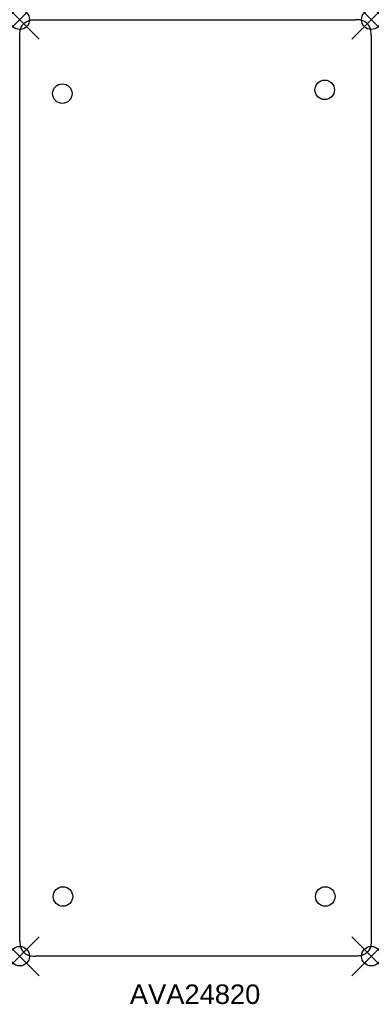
# Model space of a CAD drawing. Header units: inches. Extents: x 0 to 18, y -50.5 to 0.
import ezdxf

# ---------------------------------------------------------------- set-up
doc = ezdxf.new("R2010")
doc.units = ezdxf.units.IN
doc.header["$MEASUREMENT"] = 0
doc.header["$PDMODE"] = 35
doc.header["$PDSIZE"] = 1
doc.layers.add('A-FURN-P-ST', color=2, linetype='Continuous')
doc.layers.add('A-FURN-P-ST-TN', color=2, linetype='Continuous')
doc.styles.get("Standard").update_dxf_attribs({"font": 'arial.ttf'})

msp = doc.modelspace()

# ---------------------------------------------------------------- linework, layer by layer
at = {"layer": 'A-FURN-P-ST'}
for p, q in [((0.741, -0.002), (0.813, 0)), ((0.813, 0), (17.187, 0)), ((17.259, -0.002), (17.187, 0)), ((0.027, -0.544), (0.042, -0.485)), ((0.042, -0.485), (0.06, -0.43)), ((0.06, -0.43), (0.082, -0.378)), ((0.082, -0.378), (0.107, -0.329)), ((0.107, -0.329), (0.136, -0.284)), ((0.136, -0.284), (0.168, -0.242)), ((0.168, -0.242), (0.203, -0.203)), ((0.203, -0.203), (0.242, -0.168)), ((0.242, -0.168), (0.284, -0.136)), ((0.284, -0.136), (0.329, -0.107)), ((0.329, -0.107), (0.378, -0.082)), ((0.378, -0.082), (0.43, -0.06)), ((0.43, -0.06), (0.485, -0.042)), ((0.485, -0.042), (0.544, -0.027)), ((0.544, -0.027), (0.606, -0.015)), ((0.606, -0.015), (0.672, -0.007)), ((0.672, -0.007), (0.741, -0.002)), ((17.328, -0.007), (17.259, -0.002)), ((17.394, -0.015), (17.328, -0.007)), ((17.456, -0.027), (17.394, -0.015)), ((17.515, -0.042), (17.456, -0.027)), ((17.57, -0.06), (17.515, -0.042)), ((17.622, -0.082), (17.57, -0.06)), ((17.671, -0.107), (17.622, -0.082)), ((17.716, -0.136), (17.671, -0.107)), ((17.758, -0.168), (17.716, -0.136)), ((17.797, -0.203), (17.758, -0.168)), ((17.832, -0.242), (17.797, -0.203)), ((17.864, -0.284), (17.832, -0.242)), ((17.893, -0.329), (17.864, -0.284)), ((17.918, -0.378), (17.893, -0.329)), ((17.94, -0.43), (17.918, -0.378)), ((17.958, -0.485), (17.94, -0.43)), ((17.973, -0.544), (17.958, -0.485)), ((0, -0.813), (0.002, -0.741)), ((0, -47.187), (0, -0.813)), ((0.002, -0.741), (0.007, -0.672)), ((0.007, -0.672), (0.015, -0.606)), ((0.015, -0.606), (0.027, -0.544)), ((17.985, -0.606), (17.973, -0.544)), ((17.993, -0.672), (17.985, -0.606)), ((17.998, -0.741), (17.993, -0.672)), ((18, -0.813), (17.998, -0.741)), ((18, -0.813), (18, -47.187)), ((0, -47.187), (0.002, -47.259)), ((0.002, -47.259), (0.007, -47.328)), ((0.007, -47.328), (0.015, -47.394)), ((0.015, -47.394), (0.027, -47.456)), ((17.985, -47.394), (17.973, -47.456)), ((17.993, -47.328), (17.985, -47.394)), ((17.998, -47.259), (17.993, -47.328)), ((18, -47.187), (17.998, -47.259)), ((0.027, -47.456), (0.042, -47.515)), ((0.042, -47.515), (0.06, -47.57)), ((0.06, -47.57), (0.082, -47.622)), ((0.082, -47.622), (0.107, -47.671)), ((0.107, -47.671), (0.136, -47.716)), ((0.136, -47.716), (0.168, -47.758)), ((0.168, -47.758), (0.203, -47.797)), ((0.203, -47.797), (0.242, -47.832)), ((0.242, -47.832), (0.284, -47.864)), ((0.284, -47.864), (0.329, -47.893)), ((0.329, -47.893), (0.378, -47.918)), ((0.378, -47.918), (0.43, -47.94)), ((0.43, -47.94), (0.485, -47.958)), ((17.57, -47.94), (17.515, -47.958)), ((17.622, -47.918), (17.57, -47.94)), ((17.671, -47.893), (17.622, -47.918)), ((17.716, -47.864), (17.671, -47.893)), ((17.758, -47.832), (17.716, -47.864)), ((17.797, -47.797), (17.758, -47.832)), ((17.832, -47.758), (17.797, -47.797)), ((17.864, -47.716), (17.832, -47.758)), ((17.893, -47.671), (17.864, -47.716)), ((17.918, -47.622), (17.893, -47.671)), ((17.94, -47.57), (17.918, -47.622)), ((17.958, -47.515), (17.94, -47.57)), ((17.973, -47.456), (17.958, -47.515)), ((0.485, -47.958), (0.544, -47.973)), ((0.544, -47.973), (0.606, -47.985)), ((0.606, -47.985), (0.672, -47.993)), ((0.672, -47.993), (0.741, -47.998)), ((0.741, -47.998), (0.813, -48)), ((17.187, -48), (0.813, -48)), ((17.259, -47.998), (17.187, -48)), ((17.328, -47.993), (17.259, -47.998)), ((17.394, -47.985), (17.328, -47.993)), ((17.456, -47.973), (17.394, -47.985)), ((17.515, -47.958), (17.456, -47.973))]:
    msp.add_line(p, q, dxfattribs=at)
for centre in [(2.182, -3.787), (15.616, -3.594), (2.212, -44.941), (15.645, -44.941)]:
    msp.add_circle(centre, 0.5, dxfattribs=at)
for p in [(0, 0), (18, 0), (0, -48), (18, -48)]:
    msp.add_point(p, dxfattribs=at)

# ---------------------------------------------------------------- texts
at = {"layer": 'A-FURN-P-ST-TN'}
msp.add_text('AVA24820', height=1, dxfattribs=at).set_placement((5.638, -50.448))

doc.saveas('drawing.dxf')
